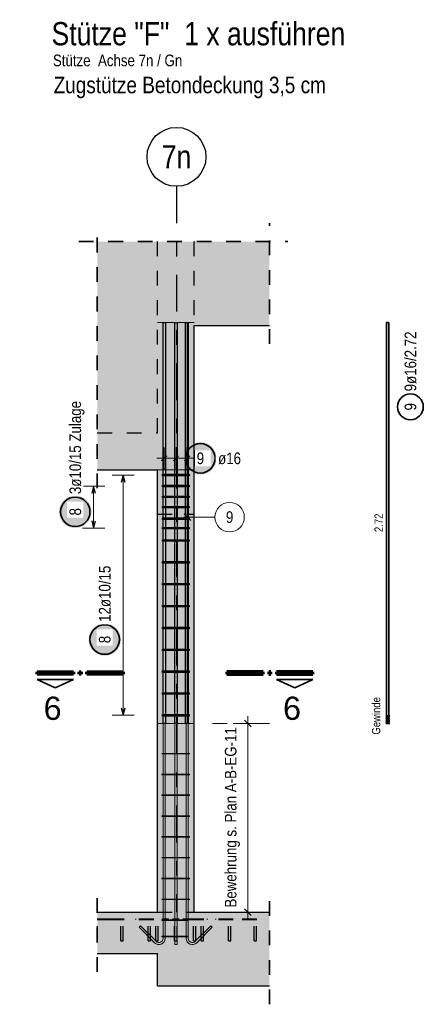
# Model space of a CAD drawing. Header units: millimetres. Extents: x -17.3 to 56.2, y -13.9 to 21.4.
# Tile 40 of 56: x 20.3 to 23, y 4.2 to 10.9. Entities that reach past the tile are written whole.
import ezdxf
from ezdxf.enums import TextEntityAlignment as Align

# ---------------------------------------------------------------- set-up
doc = ezdxf.new("R2010")
doc.units = ezdxf.units.MM
doc.linetypes.add('DASHDOTX2', pattern=[2, 1, -0.5, 0, -0.5])
doc.linetypes.add('HIDDEN', pattern=[0.375, 0.25, -0.125])
for name, color, linetype, lineweight in [('Achsen', 7, 'Continuous', 20), ('Bewehrung', 7, 'Continuous', 20), ('einlesen aus Plan EG', 7, 'Continuous', 20), ('Geschnittene Kanten', 7, 'Continuous', 20), ('Schraffuren', 7, 'Continuous', 20)]:
    doc.layers.add(name, color=color, linetype=linetype, lineweight=lineweight)
doc.styles.add('Arial', font='arial.ttf')
doc.styles.add('Arial Narrow', font='ARIALN.TTF')

msp = doc.modelspace()

# ---------------------------------------------------------------- hatches: boundary and pattern name
at = {"layer": 'einlesen aus Plan EG', "lineweight": 25, "true_color": 0xffffff}
for points in [[(21.609476, 7.88), (21.609409, 7.883839), (21.609208, 7.887673), (21.608873, 7.891498), (21.608406, 7.895309), (21.607805, 7.899101), (21.607072, 7.90287), (21.606209, 7.906611), (21.605215, 7.91032), (21.604092, 7.913992), (21.602842, 7.917622), (21.601466, 7.921207), (21.599966, 7.924741), (21.598343, 7.928221), (21.5966, 7.931642), (21.594739, 7.935), (21.592761, 7.938291), (21.59067, 7.941511), (21.588468, 7.944656), (21.586157, 7.947723), (21.583741, 7.950707), (21.581222, 7.953604), (21.578603, 7.956412), (21.575888, 7.959127), (21.57308, 7.961746), (21.570183, 7.964265), (21.567199, 7.966681), (21.564132, 7.968992), (21.560987, 7.971194), (21.557767, 7.973285), (21.554476, 7.975263), (21.551118, 7.977124), (21.547697, 7.978867), (21.544217, 7.98049), (21.540683, 7.98199), (21.537098, 7.983366), (21.533468, 7.984616), (21.529796, 7.985739), (21.526087, 7.986733), (21.522346, 7.987596), (21.518577, 7.988329), (21.514785, 7.988929), (21.510974, 7.989397), (21.507149, 7.989732), (21.503315, 7.989933), (21.499476, 7.99), (21.495637, 7.989933), (21.491803, 7.989732), (21.487978, 7.989397), (21.484167, 7.988929), (21.480375, 7.988329), (21.476606, 7.987596), (21.472865, 7.986733), (21.469156, 7.985739), (21.465484, 7.984616), (21.461854, 7.983366), (21.458269, 7.98199), (21.454735, 7.98049), (21.451255, 7.978867), (21.447834, 7.977124), (21.444476, 7.975263), (21.441185, 7.973285), (21.437965, 7.971194), (21.43482, 7.968992), (21.431753, 7.966681), (21.428769, 7.964265), (21.425872, 7.961746), (21.423064, 7.959127), (21.420349, 7.956412), (21.41773, 7.953604), (21.415211, 7.950707), (21.412795, 7.947723), (21.410484, 7.944656), (21.408282, 7.941511), (21.406191, 7.938291), (21.404213, 7.935), (21.402352, 7.931642), (21.400609, 7.928221), (21.398986, 7.924741), (21.397486, 7.921207), (21.39611, 7.917622), (21.39486, 7.913992), (21.393737, 7.91032), (21.392743, 7.906611), (21.39188, 7.90287), (21.391147, 7.899101), (21.390547, 7.895309), (21.390079, 7.891498), (21.389744, 7.887673), (21.389543, 7.883839), (21.389476, 7.88), (21.389543, 7.876161), (21.389744, 7.872327), (21.390079, 7.868502), (21.390547, 7.864691), (21.391147, 7.860899), (21.39188, 7.85713), (21.392743, 7.853389), (21.393737, 7.84968), (21.39486, 7.846008), (21.39611, 7.842378), (21.397486, 7.838793), (21.398986, 7.835259), (21.400609, 7.831779), (21.402352, 7.828358), (21.404213, 7.825), (21.406191, 7.821709), (21.408282, 7.818489), (21.410484, 7.815344), (21.412795, 7.812277), (21.415211, 7.809293), (21.41773, 7.806396), (21.420349, 7.803588), (21.423064, 7.800873), (21.425872, 7.798254), (21.428769, 7.795735), (21.431753, 7.793319), (21.43482, 7.791008), (21.437965, 7.788806), (21.441185, 7.786715), (21.444476, 7.784737), (21.447834, 7.782876), (21.451255, 7.781133), (21.454735, 7.77951), (21.458269, 7.77801), (21.461854, 7.776634), (21.465484, 7.775384), (21.469156, 7.774261), (21.472865, 7.773267), (21.476606, 7.772404), (21.480375, 7.771671), (21.484167, 7.771071), (21.487978, 7.770603), (21.491803, 7.770268), (21.495637, 7.770067), (21.499476, 7.77), (21.503315, 7.770067), (21.507149, 7.770268), (21.510974, 7.770603), (21.514785, 7.771071), (21.518577, 7.771671), (21.522346, 7.772404), (21.526087, 7.773267), (21.529796, 7.774261), (21.533468, 7.775384), (21.537098, 7.776634), (21.540683, 7.77801), (21.544217, 7.77951), (21.547697, 7.781133), (21.551118, 7.782876), (21.554476, 7.784737), (21.557767, 7.786715), (21.560987, 7.788806), (21.564132, 7.791008), (21.567199, 7.793319), (21.570183, 7.795735), (21.57308, 7.798254), (21.575888, 7.800873), (21.578603, 7.803588), (21.581222, 7.806396), (21.583741, 7.809293), (21.586157, 7.812277), (21.588468, 7.815344), (21.59067, 7.818489), (21.592761, 7.821709), (21.594739, 7.825), (21.5966, 7.828358), (21.598343, 7.831779), (21.599966, 7.835259), (21.601466, 7.838793), (21.602842, 7.842378), (21.604092, 7.846008), (21.605215, 7.84968), (21.606209, 7.853389), (21.607072, 7.85713), (21.607805, 7.860899), (21.608406, 7.864691), (21.608873, 7.868502), (21.609208, 7.872327)], [(20.76, 7.517236), (20.759933, 7.521075), (20.759732, 7.524909), (20.759397, 7.528734), (20.758929, 7.532545), (20.758329, 7.536337), (20.757596, 7.540106), (20.756733, 7.543847), (20.755739, 7.547556), (20.754616, 7.551228), (20.753366, 7.554858), (20.75199, 7.558442), (20.75049, 7.561977), (20.748867, 7.565457), (20.747124, 7.568878), (20.745263, 7.572236), (20.743285, 7.575527), (20.741194, 7.578747), (20.738992, 7.581892), (20.736681, 7.584958), (20.734265, 7.587942), (20.731746, 7.59084), (20.729127, 7.593648), (20.726412, 7.596363), (20.723604, 7.598982), (20.720707, 7.601501), (20.717723, 7.603917), (20.714656, 7.606228), (20.711511, 7.60843), (20.708291, 7.610521), (20.705, 7.612499), (20.701642, 7.61436), (20.698221, 7.616103), (20.694741, 7.617726), (20.691207, 7.619226), (20.687622, 7.620602), (20.683992, 7.621852), (20.68032, 7.622974), (20.676611, 7.623968), (20.67287, 7.624832), (20.669101, 7.625565), (20.665309, 7.626165), (20.661498, 7.626633), (20.657673, 7.626968), (20.653839, 7.627169), (20.65, 7.627236), (20.646161, 7.627169), (20.642327, 7.626968), (20.638502, 7.626633), (20.634691, 7.626165), (20.630899, 7.625565), (20.62713, 7.624832), (20.623389, 7.623968), (20.61968, 7.622974), (20.616008, 7.621852), (20.612378, 7.620602), (20.608793, 7.619226), (20.605259, 7.617726), (20.601779, 7.616103), (20.598358, 7.61436), (20.595, 7.612499), (20.591709, 7.610521), (20.588489, 7.60843), (20.585344, 7.606228), (20.582277, 7.603917), (20.579293, 7.601501), (20.576396, 7.598982), (20.573588, 7.596363), (20.570873, 7.593648), (20.568254, 7.59084), (20.565735, 7.587942), (20.563319, 7.584958), (20.561008, 7.581892), (20.558806, 7.578747), (20.556715, 7.575527), (20.554737, 7.572236), (20.552876, 7.568878), (20.551133, 7.565457), (20.54951, 7.561977), (20.54801, 7.558442), (20.546634, 7.554858), (20.545384, 7.551228), (20.544261, 7.547556), (20.543267, 7.543847), (20.542404, 7.540106), (20.541671, 7.536337), (20.541071, 7.532545), (20.540603, 7.528734), (20.540268, 7.524909), (20.540067, 7.521075), (20.54, 7.517236), (20.540067, 7.513397), (20.540268, 7.509562), (20.540603, 7.505738), (20.541071, 7.501927), (20.541671, 7.498134), (20.542404, 7.494365), (20.543267, 7.490624), (20.544261, 7.486916), (20.545384, 7.483244), (20.546634, 7.479613), (20.54801, 7.476029), (20.54951, 7.472495), (20.551133, 7.469015), (20.552876, 7.465594), (20.554737, 7.462236), (20.556715, 7.458945), (20.558806, 7.455724), (20.561008, 7.452579), (20.563319, 7.449513), (20.565735, 7.446529), (20.568254, 7.443631), (20.570873, 7.440823), (20.573588, 7.438108), (20.576396, 7.43549), (20.579293, 7.432971), (20.582277, 7.430555), (20.585344, 7.428244), (20.588489, 7.426042), (20.591709, 7.42395), (20.595, 7.421973), (20.598358, 7.420111), (20.601779, 7.418368), (20.605259, 7.416746), (20.608793, 7.415245), (20.612378, 7.41387), (20.616008, 7.412619), (20.61968, 7.411497), (20.623389, 7.410503), (20.62713, 7.409639), (20.630899, 7.408907), (20.634691, 7.408306), (20.638502, 7.407838), (20.642327, 7.407504), (20.646161, 7.407303), (20.65, 7.407236), (20.653839, 7.407303), (20.657673, 7.407504), (20.661498, 7.407838), (20.665309, 7.408306), (20.669101, 7.408907), (20.67287, 7.409639), (20.676611, 7.410503), (20.68032, 7.411497), (20.683992, 7.412619), (20.687622, 7.41387), (20.691207, 7.415245), (20.694741, 7.416746), (20.698221, 7.418368), (20.701642, 7.420111), (20.705, 7.421973), (20.708291, 7.42395), (20.711511, 7.426042), (20.714656, 7.428244), (20.717723, 7.430555), (20.720707, 7.432971), (20.723604, 7.43549), (20.726412, 7.438108), (20.729127, 7.440823), (20.731746, 7.443631), (20.734265, 7.446529), (20.736681, 7.449513), (20.738992, 7.452579), (20.741194, 7.455724), (20.743285, 7.458945), (20.745263, 7.462236), (20.747124, 7.465594), (20.748867, 7.469015), (20.75049, 7.472495), (20.75199, 7.476029), (20.753366, 7.479613), (20.754616, 7.483244), (20.755739, 7.486916), (20.756733, 7.490624), (20.757596, 7.494365), (20.758329, 7.498134), (20.758929, 7.501927), (20.759397, 7.505738), (20.759732, 7.509562)], [(20.96, 6.650736), (20.959933, 6.654575), (20.959732, 6.65841), (20.959397, 6.662234), (20.958929, 6.666045), (20.958329, 6.669838), (20.957596, 6.673607), (20.956733, 6.677348), (20.955739, 6.681056), (20.954616, 6.684728), (20.953366, 6.688359), (20.95199, 6.691943), (20.95049, 6.695477), (20.948867, 6.698957), (20.947124, 6.702378), (20.945263, 6.705736), (20.943285, 6.709027), (20.941194, 6.712248), (20.938992, 6.715393), (20.936681, 6.718459), (20.934265, 6.721443), (20.931746, 6.724341), (20.929127, 6.727149), (20.926412, 6.729864), (20.923604, 6.732482), (20.920707, 6.735001), (20.917723, 6.737418), (20.914656, 6.739728), (20.911511, 6.74193), (20.908291, 6.744022), (20.905, 6.745999), (20.901642, 6.747861), (20.898221, 6.749604), (20.894741, 6.751226), (20.891207, 6.752727), (20.887622, 6.754103), (20.883992, 6.755353), (20.88032, 6.756475), (20.876611, 6.757469), (20.87287, 6.758333), (20.869101, 6.759065), (20.865309, 6.759666), (20.861498, 6.760134), (20.857673, 6.760468), (20.853839, 6.760669), (20.85, 6.760736), (20.846161, 6.760669), (20.842327, 6.760468), (20.838502, 6.760134), (20.834691, 6.759666), (20.830899, 6.759065), (20.82713, 6.758333), (20.823389, 6.757469), (20.81968, 6.756475), (20.816008, 6.755353), (20.812378, 6.754103), (20.808793, 6.752727), (20.805259, 6.751226), (20.801779, 6.749604), (20.798358, 6.747861), (20.795, 6.745999), (20.791709, 6.744022), (20.788489, 6.74193), (20.785344, 6.739728), (20.782277, 6.737418), (20.779293, 6.735001), (20.776396, 6.732482), (20.773588, 6.729864), (20.770873, 6.727149), (20.768254, 6.724341), (20.765735, 6.721443), (20.763319, 6.718459), (20.761008, 6.715393), (20.758806, 6.712248), (20.756715, 6.709027), (20.754737, 6.705736), (20.752876, 6.702378), (20.751133, 6.698957), (20.74951, 6.695477), (20.74801, 6.691943), (20.746634, 6.688359), (20.745384, 6.684728), (20.744261, 6.681056), (20.743267, 6.677348), (20.742404, 6.673607), (20.741671, 6.669838), (20.741071, 6.666045), (20.740603, 6.662234), (20.740268, 6.65841), (20.740067, 6.654575), (20.74, 6.650736), (20.740067, 6.646897), (20.740268, 6.643063), (20.740603, 6.639238), (20.741071, 6.635427), (20.741671, 6.631635), (20.742404, 6.627866), (20.743267, 6.624125), (20.744261, 6.620416), (20.745384, 6.616744), (20.746634, 6.613114), (20.74801, 6.60953), (20.74951, 6.605995), (20.751133, 6.602516), (20.752876, 6.599094), (20.754737, 6.595736), (20.756715, 6.592445), (20.758806, 6.589225), (20.761008, 6.58608), (20.763319, 6.583014), (20.765735, 6.58003), (20.768254, 6.577132), (20.770873, 6.574324), (20.773588, 6.571609), (20.776396, 6.56899), (20.779293, 6.566471), (20.782277, 6.564055), (20.785344, 6.561744), (20.788489, 6.559542), (20.791709, 6.557451), (20.795, 6.555474), (20.798358, 6.553612), (20.801779, 6.551869), (20.805259, 6.550246), (20.808793, 6.548746), (20.812378, 6.54737), (20.816008, 6.54612), (20.81968, 6.544998), (20.823389, 6.544004), (20.82713, 6.54314), (20.830899, 6.542407), (20.834691, 6.541807), (20.838502, 6.541339), (20.842327, 6.541004), (20.846161, 6.540803), (20.85, 6.540736), (20.853839, 6.540803), (20.857673, 6.541004), (20.861498, 6.541339), (20.865309, 6.541807), (20.869101, 6.542407), (20.87287, 6.54314), (20.876611, 6.544004), (20.88032, 6.544998), (20.883992, 6.54612), (20.887622, 6.54737), (20.891207, 6.548746), (20.894741, 6.550246), (20.898221, 6.551869), (20.901642, 6.553612), (20.905, 6.555474), (20.908291, 6.557451), (20.911511, 6.559542), (20.914656, 6.561744), (20.917723, 6.564055), (20.920707, 6.566471), (20.923604, 6.56899), (20.926412, 6.571609), (20.929127, 6.574324), (20.931746, 6.577132), (20.934265, 6.58003), (20.936681, 6.583014), (20.938992, 6.58608), (20.941194, 6.589225), (20.943285, 6.592445), (20.945263, 6.595736), (20.947124, 6.599094), (20.948867, 6.602516), (20.95049, 6.605995), (20.95199, 6.60953), (20.953366, 6.613114), (20.954616, 6.616744), (20.955739, 6.620416), (20.956733, 6.624125), (20.957596, 6.627866), (20.958329, 6.631635), (20.958929, 6.635427), (20.959397, 6.639238), (20.959732, 6.643063)]]:
    msp.add_hatch(color=7, dxfattribs=at).paths.add_polyline_path(points)
at = {"layer": 'Schraffuren', "lineweight": 13, "true_color": 0xd7ffd7}
for points in [[(20.799585, 8.051929), (21.457656, 8.051923), (21.457656, 9.35034), (20.799585, 9.35034)], [(21.968243, 8.781923), (21.968243, 9.35034), (21.457656, 9.35034), (21.457656, 8.781923)], [(20.799585, 7.801929), (21.457283, 7.801929), (21.457283, 8.051929), (20.799585, 8.051929)], [(21.457283, 4.801929), (21.457283, 7.801929), (21.207283, 7.801929), (21.207282, 4.801929)], [(20.799585, 4.521929), (21.207282, 4.521929), (21.207282, 4.801929), (20.799585, 4.801929)], [(21.207283, 4.301929), (21.968243, 4.301929), (21.968243, 4.801929), (21.207282, 4.801929)]]:
    msp.add_hatch(color=254, dxfattribs=at).paths.add_polyline_path(points)

# ---------------------------------------------------------------- linework, layer by layer
at = {"color": 2, "linetype": 'HIDDEN', "lineweight": 35, "ltscale": 0.25}
for p, q in [((20.799585, 7.676929), (20.799585, 9.47534)), ((21.968243, 8.656923), (21.968243, 9.47534)), ((20.674585, 9.35034), (22.093243, 9.35034)), ((20.799585, 4.396929), (20.799585, 4.926929)), ((21.968243, 4.176929), (21.968243, 4.926929))]:
    msp.add_line(p, q, dxfattribs=at)
at = {"color": 3, "linetype": 'HIDDEN', "lineweight": 25, "ltscale": 0.25}
for p, q in [((21.207282, 8.051923), (21.207282, 9.35034)), ((21.457283, 8.051923), (21.457283, 9.35034)), ((20.799585, 8.051929), (21.207283, 8.051929)), ((21.207283, 7.501929), (21.457283, 7.501929)), ((20.799585, 4.756922), (20.88271, 4.756922)), ((20.799585, 4.751922), (20.88271, 4.751922)), ((20.80071, 4.606922), (20.80071, 4.751922)), ((20.88271, 4.756922), (21.24271, 4.756922)), ((20.88271, 4.751922), (21.24271, 4.751922)), ((20.95971, 4.606922), (20.95971, 4.751922)), ((20.97571, 4.606922), (20.97571, 4.751922)), ((21.061158, 4.751922), (21.061158, 4.756922)), ((21.117726, 4.751922), (21.117726, 4.756922)), ((21.14471, 4.606922), (21.14471, 4.751922)), ((21.16071, 4.606922), (21.16071, 4.751922)), ((21.197431, 4.606922), (21.197431, 4.751922)), ((21.207282, 4.801929), (21.457283, 4.801929)), ((21.213431, 4.606922), (21.213431, 4.751922)), ((21.24271, 4.751922), (21.24271, 4.756922)), ((21.24271, 4.756922), (21.254928, 4.756922)), ((21.24271, 4.751922), (21.254928, 4.751922)), ((21.254928, 4.751922), (21.254928, 4.756922)), ((21.254928, 4.756922), (21.283213, 4.756922)), ((21.254928, 4.751922), (21.283213, 4.751922)), ((21.283213, 4.751922), (21.283213, 4.756922)), ((21.31271, 4.751922), (21.31271, 4.756922)), ((21.31271, 4.756922), (21.35271, 4.756922)), ((21.31271, 4.751922), (21.35271, 4.751922)), ((21.32471, 4.606922), (21.32471, 4.751922)), ((21.34071, 4.606922), (21.34071, 4.751922)), ((21.35271, 4.751922), (21.35271, 4.756922)), ((21.382208, 4.751922), (21.382208, 4.756922)), ((21.382208, 4.756922), (21.410492, 4.756922)), ((21.382208, 4.751922), (21.410492, 4.751922)), ((21.410492, 4.751922), (21.410492, 4.756922)), ((21.410492, 4.756922), (21.42271, 4.756922)), ((21.410492, 4.751922), (21.42271, 4.751922)), ((21.42271, 4.751922), (21.42271, 4.756922)), ((21.42271, 4.756922), (21.78271, 4.756922)), ((21.42271, 4.751922), (21.78271, 4.751922)), ((21.451989, 4.606922), (21.451989, 4.751922)), ((21.467989, 4.606922), (21.467989, 4.751922)), ((21.50471, 4.606922), (21.50471, 4.751922)), ((21.52071, 4.606922), (21.52071, 4.751922)), ((21.547694, 4.751922), (21.547694, 4.756922)), ((21.604262, 4.751922), (21.604262, 4.756922)), ((21.68971, 4.606922), (21.68971, 4.751922)), ((21.70571, 4.606922), (21.70571, 4.751922)), ((21.78271, 4.756922), (21.968243, 4.756922)), ((21.78271, 4.751922), (21.968243, 4.751922)), ((21.86471, 4.606922), (21.86471, 4.751922)), ((21.88071, 4.606922), (21.88071, 4.751922)), ((20.799585, 4.606922), (20.800101, 4.606922)), ((20.800101, 4.606922), (20.80071, 4.606922)), ((20.95971, 4.606922), (20.960319, 4.606922)), ((20.960319, 4.606922), (20.962053, 4.606922)), ((20.962053, 4.606922), (20.964649, 4.606922)), ((20.964649, 4.606922), (20.96771, 4.606922)), ((20.96771, 4.606922), (20.970772, 4.606922)), ((20.970772, 4.606922), (20.973367, 4.606922)), ((20.973367, 4.606922), (20.975101, 4.606922)), ((20.975101, 4.606922), (20.97571, 4.606922)), ((21.14471, 4.606922), (21.145319, 4.606922)), ((21.145319, 4.606922), (21.147053, 4.606922)), ((21.147053, 4.606922), (21.149649, 4.606922)), ((21.149649, 4.606922), (21.15271, 4.606922)), ((21.15271, 4.606922), (21.155772, 4.606922)), ((21.155772, 4.606922), (21.158367, 4.606922)), ((21.158367, 4.606922), (21.160101, 4.606922)), ((21.160101, 4.606922), (21.16071, 4.606922)), ((21.197431, 4.606922), (21.19804, 4.606922)), ((21.19804, 4.606922), (21.199774, 4.606922)), ((21.199774, 4.606922), (21.202369, 4.606922)), ((21.202369, 4.606922), (21.205431, 4.606922)), ((21.205431, 4.606922), (21.208492, 4.606922)), ((21.208492, 4.606922), (21.211088, 4.606922)), ((21.211088, 4.606922), (21.212822, 4.606922)), ((21.212822, 4.606922), (21.213431, 4.606922)), ((21.32471, 4.606922), (21.325319, 4.606922)), ((21.325319, 4.606922), (21.327053, 4.606922)), ((21.327053, 4.606922), (21.329649, 4.606922)), ((21.329649, 4.606922), (21.33271, 4.606922)), ((21.33271, 4.606922), (21.335772, 4.606922)), ((21.335772, 4.606922), (21.338367, 4.606922)), ((21.338367, 4.606922), (21.340101, 4.606922)), ((21.340101, 4.606922), (21.34071, 4.606922)), ((21.451989, 4.606922), (21.452598, 4.606922)), ((21.452598, 4.606922), (21.454332, 4.606922)), ((21.454332, 4.606922), (21.456928, 4.606922)), ((21.456928, 4.606922), (21.459989, 4.606922)), ((21.459989, 4.606922), (21.463051, 4.606922)), ((21.463051, 4.606922), (21.465646, 4.606922)), ((21.465646, 4.606922), (21.46738, 4.606922)), ((21.46738, 4.606922), (21.467989, 4.606922)), ((21.50471, 4.606922), (21.505319, 4.606922)), ((21.505319, 4.606922), (21.507053, 4.606922)), ((21.507053, 4.606922), (21.509649, 4.606922)), ((21.509649, 4.606922), (21.51271, 4.606922)), ((21.51271, 4.606922), (21.515772, 4.606922)), ((21.515772, 4.606922), (21.518367, 4.606922)), ((21.518367, 4.606922), (21.520101, 4.606922)), ((21.520101, 4.606922), (21.52071, 4.606922)), ((21.68971, 4.606922), (21.690319, 4.606922)), ((21.690319, 4.606922), (21.692053, 4.606922)), ((21.692053, 4.606922), (21.694649, 4.606922)), ((21.694649, 4.606922), (21.69771, 4.606922)), ((21.69771, 4.606922), (21.700772, 4.606922)), ((21.700772, 4.606922), (21.703367, 4.606922)), ((21.703367, 4.606922), (21.705101, 4.606922)), ((21.705101, 4.606922), (21.70571, 4.606922)), ((21.86471, 4.606922), (21.865319, 4.606922)), ((21.865319, 4.606922), (21.867053, 4.606922)), ((21.867053, 4.606922), (21.869649, 4.606922)), ((21.869649, 4.606922), (21.87271, 4.606922)), ((21.87271, 4.606922), (21.875772, 4.606922)), ((21.875772, 4.606922), (21.878367, 4.606922)), ((21.878367, 4.606922), (21.880101, 4.606922)), ((21.880101, 4.606922), (21.88071, 4.606922))]:
    msp.add_line(p, q, dxfattribs=at)
at = {"color": 1, "linetype": 'Continuous', "lineweight": 70}
for p, q in [((20.390993, 6.432025), (20.638491, 6.432025)), ((20.390993, 6.417023), (20.390993, 6.432025)), ((20.638491, 6.417023), (20.390993, 6.417023)), ((20.638491, 6.432025), (20.638491, 6.417023)), ((20.67599, 6.432025), (20.690993, 6.432025)), ((20.67599, 6.417023), (20.67599, 6.432025)), ((20.690993, 6.417023), (20.67599, 6.417023)), ((20.690993, 6.432025), (20.690993, 6.417023)), ((20.728494, 6.432025), (20.975991, 6.432025)), ((20.728494, 6.417023), (20.728494, 6.432025)), ((20.975991, 6.417023), (20.728494, 6.417023)), ((20.975991, 6.432025), (20.975991, 6.417023)), ((21.926165, 6.432025), (21.678665, 6.432025)), ((21.678665, 6.432025), (21.678665, 6.417028)), ((21.678665, 6.417028), (21.926165, 6.417028)), ((21.926165, 6.417028), (21.926165, 6.432025)), ((21.978665, 6.432025), (21.963666, 6.432025)), ((21.963666, 6.432025), (21.963666, 6.417028)), ((21.963666, 6.417028), (21.978665, 6.417028)), ((21.978665, 6.417028), (21.978665, 6.432025)), ((22.263666, 6.432025), (22.016166, 6.432025)), ((22.016166, 6.432025), (22.016166, 6.417028)), ((22.016166, 6.417028), (22.263666, 6.417028)), ((22.263666, 6.417028), (22.263666, 6.432025))]:
    msp.add_line(p, q, dxfattribs=at)
at = {"color": 2, "linetype": 'Continuous', "lineweight": 35}
for p, q in [((20.390993, 6.379523), (20.638491, 6.379523)), ((20.514739, 6.323273), (20.390993, 6.379523)), ((20.638491, 6.379523), (20.514739, 6.323273)), ((22.263666, 6.379528), (22.016166, 6.379528)), ((22.016166, 6.379528), (22.139914, 6.323278)), ((22.139914, 6.323278), (22.263666, 6.379528))]:
    msp.add_line(p, q, dxfattribs=at)
at = {"layer": 'Achsen', "color": 3, "linetype": 'DASHDOTX2', "lineweight": 25, "ltscale": 0.25}
msp.add_line((21.337282, 9.724897), (21.337282, 4.801929), dxfattribs=at)
at = {"layer": 'Achsen', "color": 3, "linetype": 'Continuous', "lineweight": 25}
msp.add_circle((21.337282, 9.924897), 0.2, dxfattribs=at)
at = {"layer": 'Bewehrung', "color": 9, "linetype": 'DASHDOTX2', "lineweight": 0, "ltscale": 0.25}
msp.add_line((21.207283, 6.081929), (21.968243, 6.081929), dxfattribs=at)
at = {"layer": 'Bewehrung', "color": 10, "linetype": 'Continuous'}
for p, q in [((21.325317, 6.082271), (21.325317, 4.582731)), ((21.341317, 4.582731), (21.341317, 6.081929)), ((21.237283, 5.875053), (21.237283, 5.878803)), ((21.237283, 5.878803), (21.424783, 5.878803)), ((21.248127, 5.878803), (21.248127, 5.875053)), ((21.424783, 5.878803), (21.424783, 5.875053)), ((21.424783, 5.875053), (21.237283, 5.875053)), ((21.237283, 5.733942), (21.237283, 5.737692)), ((21.237283, 5.737692), (21.424783, 5.737692)), ((21.424783, 5.733942), (21.237283, 5.733942)), ((21.248127, 5.737692), (21.248127, 5.733942)), ((21.424783, 5.737692), (21.424783, 5.733942)), ((21.237283, 5.592831), (21.237283, 5.596581)), ((21.237283, 5.596581), (21.424783, 5.596581)), ((21.424783, 5.592831), (21.237283, 5.592831)), ((21.248128, 5.596581), (21.248128, 5.592831)), ((21.424783, 5.596581), (21.424783, 5.592831)), ((21.237283, 5.45172), (21.237283, 5.45547)), ((21.237283, 5.45547), (21.424783, 5.45547)), ((21.424783, 5.45172), (21.237283, 5.45172)), ((21.248128, 5.45547), (21.248128, 5.45172)), ((21.424783, 5.45547), (21.424783, 5.45172)), ((21.237283, 5.310609), (21.237283, 5.314359)), ((21.237283, 5.314359), (21.424783, 5.314359)), ((21.424783, 5.310609), (21.237283, 5.310609)), ((21.248128, 5.314359), (21.248128, 5.310609)), ((21.424783, 5.314359), (21.424783, 5.310609)), ((21.237282, 5.169498), (21.237282, 5.173248)), ((21.237282, 5.173248), (21.424782, 5.173248)), ((21.424782, 5.169498), (21.237282, 5.169498)), ((21.248128, 5.173248), (21.248128, 5.169498)), ((21.424782, 5.173248), (21.424782, 5.169498)), ((21.237282, 5.028387), (21.237282, 5.032137)), ((21.237282, 5.032137), (21.424782, 5.032137)), ((21.424782, 5.028387), (21.237282, 5.028387)), ((21.248128, 5.032137), (21.248128, 5.028387)), ((21.424782, 5.032137), (21.424782, 5.028387)), ((21.237282, 4.887276), (21.237282, 4.891026)), ((21.237282, 4.891026), (21.424782, 4.891026)), ((21.424782, 4.887276), (21.237282, 4.887276)), ((21.248128, 4.891026), (21.248128, 4.887276)), ((21.424782, 4.891026), (21.424782, 4.887276)), ((21.237282, 4.746165), (21.237282, 4.749915)), ((21.237282, 4.749915), (21.414782, 4.749915)), ((21.414782, 4.746165), (21.237282, 4.746165)), ((21.248129, 4.749915), (21.248129, 4.746165)), ((21.414782, 4.749915), (21.414782, 4.746165)), ((21.237282, 4.635054), (21.237282, 4.638804)), ((21.237282, 4.638804), (21.414782, 4.638804)), ((21.414782, 4.635054), (21.237282, 4.635054)), ((21.248129, 4.638804), (21.248129, 4.635054)), ((21.414782, 4.638804), (21.414782, 4.635054)), ((21.325317, 4.582731), (21.341317, 4.582731))]:
    msp.add_line(p, q, dxfattribs=at)
at = {"layer": 'Bewehrung', "color": 9, "linetype": 'Continuous', "lineweight": 0}
for centre in [(20.799585, 9.35034), (21.457656, 9.35034), (21.968243, 9.35034)]:
    msp.add_circle(centre, 0.00111, dxfattribs=at)
at = {"layer": 'einlesen aus Plan EG', "color": 9, "linetype": 'Continuous', "lineweight": 0}
for p, q in [((21.207283, 8.801929), (21.457283, 8.801929)), ((21.396283, 8.801929), (21.396283, 6.081929)), ((21.396283, 8.801929), (21.412283, 8.801929)), ((21.412283, 8.801929), (21.412283, 6.081929)), ((21.207282, 7.801929), (21.457283, 7.801929)), ((21.597715, 7.481304), (21.387283, 7.481304)), ((21.390186, 7.503401), (21.43438, 7.459207)), ((21.396283, 6.081929), (21.412283, 6.081929))]:
    msp.add_line(p, q, dxfattribs=at)
at = {"layer": 'einlesen aus Plan EG', "color": 3, "linetype": 'Continuous', "lineweight": 25}
for p, q in [((21.246283, 8.801929), (21.262283, 8.801929)), ((21.246283, 6.081929), (21.246283, 8.801929)), ((21.246283, 8.801929), (21.262283, 8.801929)), ((21.246283, 6.081929), (21.246283, 8.801929)), ((21.246283, 8.801929), (21.262283, 8.801929)), ((21.246283, 6.081929), (21.246283, 8.801929)), ((21.262283, 8.801929), (21.262283, 6.081929)), ((21.262283, 8.801929), (21.262283, 6.081929)), ((21.262283, 8.801929), (21.262283, 6.081929)), ((21.326283, 8.801929), (21.342283, 8.801929)), ((21.326283, 6.081929), (21.326283, 8.801929)), ((21.342283, 8.801929), (21.342283, 6.081929)), ((21.401283, 8.801929), (21.417283, 8.801929)), ((21.401283, 6.081929), (21.401283, 8.801929)), ((21.401283, 8.801929), (21.417283, 8.801929)), ((21.401283, 6.081929), (21.401283, 8.801929)), ((21.401283, 8.801929), (21.417283, 8.801929)), ((21.401283, 6.081929), (21.401283, 8.801929)), ((21.417283, 8.801929), (21.417283, 6.081929)), ((21.417283, 8.801929), (21.417283, 6.081929)), ((21.417283, 8.801929), (21.417283, 6.081929)), ((21.236606, 7.862322), (21.271961, 7.897678)), ((21.236606, 7.862322), (21.271961, 7.897678)), ((21.236606, 7.862322), (21.271961, 7.897678)), ((21.316606, 7.862322), (21.351961, 7.897678)), ((21.391606, 7.862322), (21.426961, 7.897678)), ((21.391606, 7.862322), (21.426961, 7.897678)), ((21.391606, 7.862322), (21.426961, 7.897678)), ((20.975, 7.766929), (20.961603, 7.716929)), ((20.988397, 7.716929), (20.975, 7.766929)), ((21.242282, 7.761929), (21.242282, 7.771929)), ((21.242282, 7.771929), (21.422282, 7.771929)), ((21.422282, 7.761929), (21.242282, 7.761929)), ((21.422282, 7.771929), (21.422282, 7.761929)), ((20.775, 7.691929), (20.761603, 7.641929)), ((20.788397, 7.641929), (20.775, 7.691929)), ((21.242283, 7.686929), (21.242283, 7.696929)), ((21.242283, 7.696929), (21.422283, 7.696929)), ((21.422283, 7.686929), (21.242283, 7.686929)), ((21.422283, 7.696929), (21.422283, 7.686929)), ((21.242282, 7.613748), (21.242282, 7.623748)), ((21.242282, 7.623748), (21.422282, 7.623748)), ((21.422282, 7.613748), (21.242282, 7.613748)), ((21.422282, 7.623748), (21.422282, 7.613748)), ((21.242283, 7.544429), (21.242283, 7.554429)), ((21.242283, 7.554429), (21.422283, 7.554429)), ((21.422283, 7.554429), (21.422283, 7.544429)), ((21.422283, 7.544429), (21.242283, 7.544429)), ((20.761603, 7.45693), (20.775, 7.40693)), ((20.775, 7.40693), (20.788397, 7.45693)), ((21.242282, 7.465566), (21.242282, 7.475566)), ((21.242282, 7.475566), (21.422282, 7.475566)), ((21.422282, 7.465566), (21.242282, 7.465566)), ((21.422282, 7.475566), (21.422282, 7.465566)), ((21.242284, 7.40193), (21.242284, 7.41193)), ((21.242284, 7.41193), (21.422284, 7.41193)), ((21.422284, 7.40193), (21.242284, 7.40193)), ((21.422284, 7.41193), (21.422284, 7.40193)), ((21.242282, 7.317384), (21.242282, 7.327384)), ((21.242282, 7.327384), (21.422282, 7.327384)), ((21.422282, 7.317384), (21.242282, 7.317384)), ((21.422282, 7.327384), (21.422282, 7.317384)), ((21.242283, 7.169202), (21.242283, 7.179202)), ((21.242283, 7.179202), (21.422283, 7.179202)), ((21.422283, 7.169202), (21.242283, 7.169202)), ((21.422283, 7.179202), (21.422283, 7.169202)), ((21.242283, 7.021021), (21.242283, 7.031021)), ((21.242283, 7.031021), (21.422283, 7.031021)), ((21.422283, 7.021021), (21.242283, 7.021021)), ((21.422283, 7.031021), (21.422283, 7.021021)), ((21.242283, 6.872839), (21.242283, 6.882839)), ((21.242283, 6.882839), (21.422283, 6.882839)), ((21.422283, 6.882839), (21.422283, 6.872839)), ((21.422283, 6.872839), (21.242283, 6.872839)), ((21.242283, 6.724657), (21.242283, 6.734657)), ((21.242283, 6.734657), (21.422283, 6.734657)), ((21.422283, 6.724657), (21.242283, 6.724657)), ((21.422283, 6.734657), (21.422283, 6.724657)), ((21.242283, 6.576476), (21.242283, 6.586476)), ((21.242283, 6.586476), (21.422283, 6.586476)), ((21.422283, 6.576476), (21.242283, 6.576476)), ((21.422283, 6.586476), (21.422283, 6.576476)), ((21.242283, 6.428294), (21.242283, 6.438294)), ((21.242283, 6.438294), (21.422283, 6.438294)), ((21.422283, 6.428294), (21.242283, 6.428294)), ((21.422283, 6.438294), (21.422283, 6.428294)), ((21.242283, 6.280112), (21.242283, 6.290112)), ((21.242283, 6.290112), (21.422283, 6.290112)), ((21.422283, 6.280112), (21.242283, 6.280112)), ((21.422283, 6.290112), (21.422283, 6.280112)), ((20.961603, 6.18693), (20.975, 6.13693)), ((20.975, 6.13693), (20.988397, 6.18693)), ((21.242283, 6.13193), (21.242283, 6.14193)), ((21.242283, 6.14193), (21.422283, 6.14193)), ((21.422283, 6.13193), (21.242283, 6.13193)), ((21.262283, 6.081929), (21.246283, 6.081929)), ((21.262283, 6.081929), (21.246283, 6.081929)), ((21.262283, 6.081929), (21.246283, 6.081929)), ((21.342283, 6.081929), (21.326283, 6.081929)), ((21.417283, 6.081929), (21.401283, 6.081929)), ((21.417283, 6.081929), (21.401283, 6.081929)), ((21.417283, 6.081929), (21.401283, 6.081929)), ((21.422283, 6.14193), (21.422283, 6.13193))]:
    msp.add_line(p, q, dxfattribs=at)
at = {"layer": 'einlesen aus Plan EG', "color": 2, "linetype": 'Continuous', "lineweight": 35}
for p, q in [((22.76278, 8.801929), (22.76278, 6.081929)), ((22.76278, 8.801929), (22.77878, 8.801929)), ((22.77878, 8.801929), (22.77878, 6.081929)), ((21.799288, 6.104026), (21.843482, 6.059832)), ((22.75718, 6.115929), (22.78438, 6.132929)), ((22.78438, 6.132929), (22.75718, 6.132929)), ((22.75718, 6.098929), (22.78438, 6.115929)), ((22.78438, 6.115929), (22.75718, 6.115929)), ((22.75718, 6.081929), (22.78438, 6.098929)), ((22.78438, 6.098929), (22.75718, 6.098929)), ((22.78438, 6.081929), (22.75718, 6.081929)), ((22.76278, 6.081929), (22.77878, 6.081929)), ((21.799288, 4.824026), (21.843482, 4.779832))]:
    msp.add_line(p, q, dxfattribs=at)
at = {"layer": 'einlesen aus Plan EG', "color": 5, "linetype": 'Continuous', "lineweight": 18}
for p, q in [((21.254283, 7.805), (21.254283, 7.955)), ((21.254283, 7.805), (21.254283, 7.955)), ((21.254283, 7.805), (21.254283, 7.955)), ((21.334283, 7.805), (21.334283, 7.955)), ((21.409283, 7.805), (21.409283, 7.955)), ((21.409283, 7.805), (21.409283, 7.955)), ((21.409283, 7.805), (21.409283, 7.955)), ((21.459283, 7.88), (21.204283, 7.88)), ((21.05, 7.766929), (20.9, 7.766929)), ((20.975, 7.766929), (20.975, 6.13693)), ((20.85, 7.691929), (20.7, 7.691929)), ((20.775, 7.691929), (20.775, 7.40693)), ((20.7, 7.40693), (20.85, 7.40693)), ((20.9, 6.13693), (21.05, 6.13693))]:
    msp.add_line(p, q, dxfattribs=at)
at = {"layer": 'einlesen aus Plan EG', "color": 10, "linetype": 'Continuous'}
for p, q in [((21.246127, 6.081929), (21.246127, 4.623929)), ((21.246127, 6.081929), (21.260127, 6.081929)), ((21.260127, 6.081929), (21.260127, 4.623929)), ((21.402783, 6.081929), (21.402783, 4.623929)), ((21.416783, 6.081929), (21.402783, 6.081929)), ((21.416783, 6.081929), (21.416783, 4.623929)), ((21.09325, 4.709209), (21.08335, 4.699309)), ((21.188429, 4.594231), (21.08335, 4.699309)), ((21.198328, 4.60413), (21.09325, 4.709209)), ((21.464582, 4.60413), (21.569661, 4.709209)), ((21.474482, 4.594231), (21.57956, 4.699309)), ((21.569661, 4.709209), (21.57956, 4.699309))]:
    msp.add_line(p, q, dxfattribs=at)
at = {"layer": 'einlesen aus Plan EG', "color": 6, "linetype": 'Continuous', "lineweight": 13}
for p, q in [((21.721385, 6.081929), (21.871385, 6.081929)), ((21.821385, 4.751929), (21.821385, 6.131929)), ((21.771385, 4.801929), (21.921385, 4.801929))]:
    msp.add_line(p, q, dxfattribs=at)
at = {"layer": 'einlesen aus Plan EG', "color": 2, "linetype": 'Continuous', "lineweight": 35}
for centre, radius in [((22.925173, 8.229297), 0.0875), ((21.499476, 7.88), 0.1), ((20.65, 7.517236), 0.1), ((20.85, 6.650736), 0.1)]:
    msp.add_circle(centre, radius, dxfattribs=at)
at = {"layer": 'einlesen aus Plan EG', "color": 9, "linetype": 'Continuous', "lineweight": 0}
msp.add_circle((21.697715, 7.481304), 0.1, dxfattribs=at)
at = {"layer": 'einlesen aus Plan EG', "color": 10, "linetype": 'Continuous'}
for centre, radius, start, end in [((21.218127, 4.623929), 0.042, 225, 0), ((21.218127, 4.623929), 0.028, 225, 0), ((21.444783, 4.623929), 0.042, 180, 315), ((21.444783, 4.623929), 0.028, 180, 315)]:
    msp.add_arc(centre, radius, start, end, dxfattribs=at)
at = {"layer": 'Geschnittene Kanten', "color": 3, "linetype": 'Continuous', "lineweight": 25}
for p, q in [((21.457656, 8.051923), (21.457656, 8.781923)), ((21.457656, 8.781923), (21.968243, 8.781923)), ((21.457283, 8.051929), (21.457656, 8.051929)), ((20.799585, 7.801929), (21.207283, 7.801929)), ((21.207282, 4.801929), (21.207282, 7.801929)), ((21.457283, 4.801929), (21.457283, 7.801929)), ((20.799585, 4.801929), (21.207282, 4.801929)), ((21.457283, 4.801929), (21.968243, 4.801929)), ((20.799585, 4.521929), (21.207282, 4.521929)), ((21.207282, 4.301929), (21.207282, 4.521929)), ((21.207283, 4.301929), (21.968243, 4.301929))]:
    msp.add_line(p, q, dxfattribs=at)

# ---------------------------------------------------------------- texts
at = {"layer": 'Achsen', "color": 1, "lineweight": 70, "style": 'Arial Narrow'}
for s, p in [('Stütze "F"  1 x ausführen', (21.485976, 10.760001)), ('7n', (21.337282, 9.924897))]:
    msp.add_text(s, height=0.1575, dxfattribs=at).set_placement(p, align=Align.MIDDLE_CENTER)
at = {"layer": 'einlesen aus Plan EG', "color": 2, "lineweight": 35, "style": 'Arial Narrow'}
msp.add_text('Stütze  Achse 7n / Gn', height=0.07875, dxfattribs=at).set_placement((20.498451, 10.539501))
at = {"layer": 'einlesen aus Plan EG', "color": 4, "lineweight": 50, "style": 'Arial Narrow'}
msp.add_text('Zugstütze Betondeckung 3,5 cm', height=0.1125, dxfattribs=at).set_placement((20.503176, 10.355985))
at = {"layer": 'einlesen aus Plan EG', "color": 1, "lineweight": 70, "style": 'Arial'}
for p in [(20.496178, 6.184944), (22.121353, 6.184949)]:
    msp.add_text('6', height=0.1575, dxfattribs=at).set_placement(p, align=Align.MIDDLE_CENTER)
at = {"layer": 'einlesen aus Plan EG', "color": 2, "lineweight": 35, "style": 'Arial Narrow'}
msp.add_text('Bewehrung s. Plan A-B-EG-11', height=0.07875, rotation=90, dxfattribs=at).set_placement((21.704901, 5.445032), align=Align.MIDDLE_CENTER)
at = {"layer": 'einlesen aus Plan EG', "color": 2, "lineweight": 35, "char_height": 0.07875, "attachment_point": 1, "rotation": 90, "line_spacing_factor": 0.9, "style": 'Arial Narrow'}
for s, insert in [('9ø16/2.72', (22.885798, 8.334297)), ('9', (22.885798, 8.204491))]:
    msp.add_mtext(s, dxfattribs=dict(at, insert=insert))
at = {"layer": 'einlesen aus Plan EG', "color": 9, "lineweight": 0, "insert": (21.672908, 7.520679), "char_height": 0.07875, "attachment_point": 1, "line_spacing_factor": 0.9, "style": 'Arial Narrow'}
msp.add_mtext('9', dxfattribs=at)
at = {"layer": 'einlesen aus Plan EG', "color": 3, "lineweight": 25, "char_height": 0.05625, "attachment_point": 1, "rotation": 90, "line_spacing_factor": 0.9, "style": 'Arial Narrow'}
for s, insert in [('2.72', (22.68153, 7.380054)), ('Gewinde', (22.66403, 6.006211))]:
    msp.add_mtext(s, dxfattribs=dict(at, insert=insert))

# ---------------------------------------------------------------- next in the draw order: texts
at = {"layer": 'einlesen aus Plan EG', "color": 2, "lineweight": 35, "char_height": 0.07875, "attachment_point": 1, "rotation": 90, "line_spacing_factor": 0.9, "style": 'Arial Narrow', "bg_fill": 3, "box_fill_scale": 1.2, "bg_fill_color": 256, "bg_fill_true_color": 13158600, "bg_fill_transparency": 0}
for s, insert in [('3ø10/15 Zulage', (20.610625, 7.637236)), ('8', (20.610625, 7.492429)), ('12ø10/15', (20.810625, 6.770736)), ('8', (20.810625, 6.62593))]:
    msp.add_mtext(s, dxfattribs=dict(at, insert=insert))
at = {"layer": 'einlesen aus Plan EG', "color": 2, "lineweight": 35, "char_height": 0.07875, "attachment_point": 1, "line_spacing_factor": 0.9, "style": 'Arial Narrow', "bg_fill": 3, "box_fill_scale": 1.2, "bg_fill_color": 256, "bg_fill_true_color": 13158600, "bg_fill_transparency": 0}
for s, insert in [('9', (21.47467, 7.919375)), ('ø16', (21.619476, 7.919375))]:
    msp.add_mtext(s, dxfattribs=dict(at, insert=insert))

# ---------------------------------------------------------------- next in the draw order: linework, layer by layer
at = {"layer": 'einlesen aus Plan EG', "color": 5, "linetype": 'Continuous', "lineweight": 18}
msp.add_line((21.399476, 7.88), (21.459283, 7.88), dxfattribs=at)
at = {"layer": 'Geschnittene Kanten', "color": 3, "linetype": 'Continuous', "lineweight": 25}
msp.add_line((21.457283, 7.801929), (21.457283, 8.051923), dxfattribs=at)

doc.saveas('drawing.dxf')
